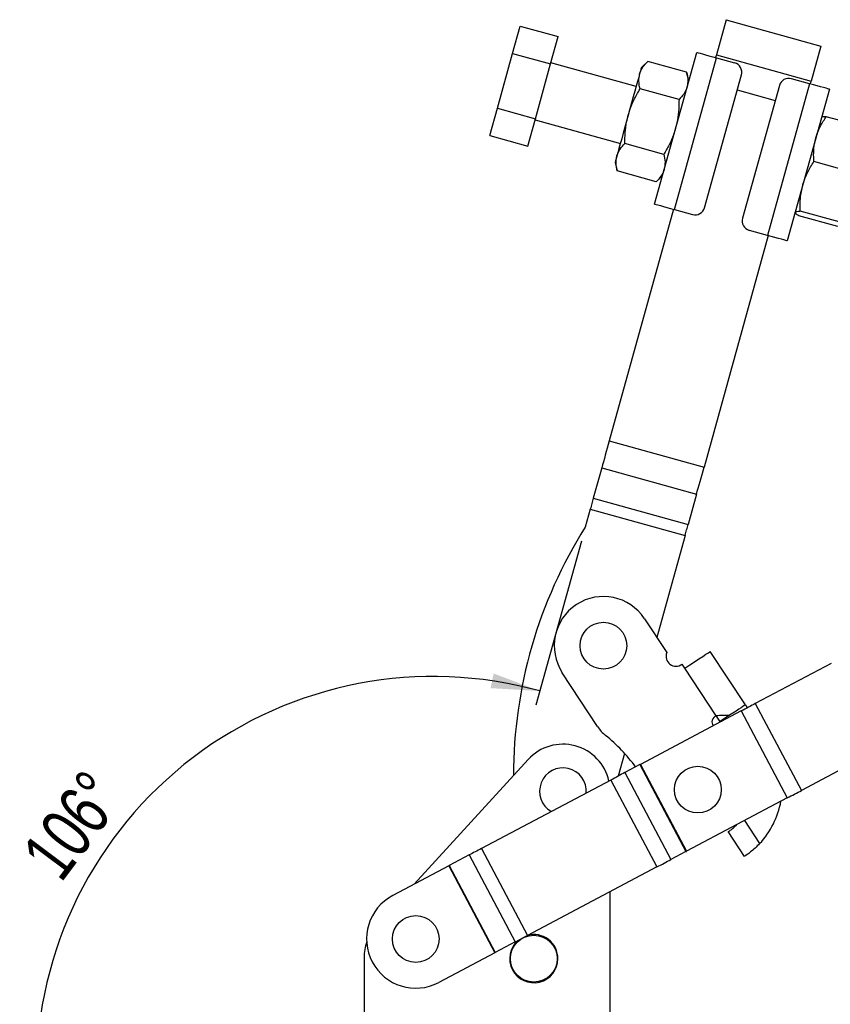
# Model space of a CAD drawing. Header units: millimetres. Extents: x 32 to 375, y 34 to 288.
# Tile 26 of 41: x 32 to 87, y 204 to 271. Entities that reach past the tile are written whole.
import ezdxf

# ---------------------------------------------------------------- set-up
doc = ezdxf.new("R2010")
doc.units = ezdxf.units.MM
doc.layers.add('FORMATO', color=179, linetype='Continuous')
doc.styles.add('SLDTEXTSTYLE0', font='TXT', dxfattribs={"width": 0.75})
doc.dimstyles.new('SLDDIMSTYLE3', dxfattribs={"dimtxt": 3.5, "dimasz": 3.302, "dimexe": 0, "dimexo": 0.0625, "dimgap": 0.875, "dimtad": 1, "dimdec": 4, "dimlfac": 1.5, "dimzin": 12, "dimdsep": 46, "dimtxsty": 'SLDTEXTSTYLE0', "dimsah": 1, "dimcen": 0.09, "dimadec": 0, "dimazin": 3, "dimtfac": 1, "dimtdec": 0, "dimtofl": 0, "dimtmove": 0, "dimatfit": 3, "dimfxl": 0, "dimfrac": 2, "dimtolj": 1, "dimtzin": 12, "dimarcsym": 0})

# ---------------------------------------------------------------- blocks, each defined once
blk = doc.blocks.new('_D_10')
at = {"layer": 'FORMATO'}
for p, q in [((70.002, 235.613), (66.916, 224.501)), ((56.943, 199.527), (32.06, 199.527))]:
    blk.add_line(p, q, dxfattribs=at)
blk.add_arc((59.979, 199.527), 26.92, 74.47762, 180, dxfattribs=at)
for points in [[(67.183, 225.465), (64.06, 226.65), (63.848, 225.656)], [(33.06, 199.527), (33.768, 202.792), (32.754, 202.854)]]:
    blk.add_solid(points, dxfattribs=at)
at = {"layer": 'FORMATO', "insert": (31.934, 214.512), "char_height": 3.5, "attachment_point": 1, "rotation": 53.17906, "style": 'SLDTEXTSTYLE0'}
blk.add_mtext('106°', dxfattribs=at)

msp = doc.modelspace()

# ---------------------------------------------------------------- linework, layer by layer
at = {"color": 7, "linetype": 'Continuous', "lineweight": 25}
for p, q in [((79.817807, 270.953912), (79.156121, 268.571559)), ((79.817807, 270.953912), (86.241314, 269.169811)), ((65.344901, 268.668208), (65.859926, 270.522513)), ((65.859926, 270.522513), (68.429329, 269.808877)), ((67.914304, 267.954566), (68.429329, 269.808877)), ((86.241314, 269.169811), (85.579628, 266.787463)), ((64.314851, 264.959592), (65.344901, 268.668208)), ((65.344901, 268.668208), (67.914304, 267.954566)), ((74.964909, 258.463719), (77.819467, 268.741328)), ((76.313845, 258.089059), (79.168404, 268.366668)), ((79.156121, 268.571559), (79.104168, 268.38451)), ((79.156121, 268.571559), (85.579628, 266.787463)), ((79.168404, 268.366668), (80.38887, 268.027686)), ((66.884254, 264.245955), (67.914304, 267.954566)), ((73.715664, 266.421624), (67.934508, 268.027314)), ((74.497347, 268.123511), (74.072483, 267.706328)), ((77.135376, 267.390811), (74.497347, 268.123511)), ((77.284238, 266.814275), (77.135376, 267.390811)), ((78.355072, 258.21402), (80.85281, 267.20693)), ((85.463439, 266.61825), (84.242973, 266.957232)), ((76.620351, 265.536505), (73.982321, 266.269205)), ((83.422213, 266.493289), (80.924474, 257.500379)), ((85.463439, 266.61825), (82.608882, 256.340641)), ((86.812377, 266.24359), (83.957818, 255.965981)), ((85.527675, 266.600408), (85.579628, 266.787463)), ((63.799826, 263.105286), (64.314851, 264.959592)), ((64.314851, 264.959592), (66.884254, 264.245955)), ((66.369229, 262.39165), (66.884254, 264.245955)), ((89.242463, 263.64971), (86.604433, 264.38241)), ((66.864049, 264.173208), (72.645205, 262.567518)), ((63.799826, 263.105286), (66.369229, 262.39165)), ((75.590301, 261.827889), (72.952272, 262.560589)), ((72.288385, 261.28282), (72.437247, 260.706284)), ((88.397252, 260.606595), (85.759222, 261.339295)), ((75.075276, 259.973584), (72.437247, 260.706284)), ((75.075276, 259.973584), (75.500139, 260.390772)), ((76.24961, 258.106896), (71.892147, 242.418198)), ((76.313845, 258.089059), (77.534311, 257.750077)), ((87.377513, 256.935113), (84.739486, 257.667813)), ((87.464777, 257.249294), (84.826747, 257.981994)), ((82.673117, 256.322799), (78.315654, 240.634097)), ((82.608882, 256.340641), (81.388416, 256.679618)), ((71.892147, 242.418198), (78.315654, 240.634097)), ((71.38059, 240.576377), (70.811049, 238.525789)), ((71.38059, 240.576377), (77.804097, 238.792279)), ((70.811049, 238.525789), (77.234556, 236.74169)), ((77.804097, 238.792279), (77.234556, 236.74169)), ((70.606426, 237.789061), (70.269648, 236.576518)), ((70.606426, 237.789061), (77.029933, 236.004962)), ((77.029933, 236.004962), (75.111787, 229.098832)), ((74.282031, 230.362987), (75.790635, 228.064593)), ((81.118491, 224.520458), (78.740668, 228.143129)), ((77.012933, 227.009091), (76.827974, 227.290882)), ((79.130814, 223.782448), (77.012933, 227.009091)), ((86.938376, 227.337329), (81.793184, 224.61407)), ((71.106255, 223.052055), (68.708693, 226.704797)), ((81.118491, 224.520458), (81.246847, 224.324905)), ((81.793184, 224.61407), (84.911838, 218.721835)), ((80.841371, 224.110294), (74.006163, 220.492538)), ((79.411958, 223.400335), (79.130814, 223.782448)), ((80.047999, 223.817816), (79.411958, 223.400335)), ((80.841371, 224.110294), (83.960026, 218.218058)), ((79.446489, 223.423002), (79.471331, 223.385156)), ((72.928229, 221.237104), (72.500018, 219.695363)), ((90.057032, 221.445094), (84.911838, 218.721835)), ((66.405654, 220.824796), (58.680578, 212.380979)), ((73.975459, 220.476288), (72.954831, 219.936087)), ((73.975459, 220.476288), (77.094114, 214.584053)), ((74.006163, 220.492538), (77.124817, 214.600304)), ((72.954831, 219.936087), (76.073486, 214.043853)), ((72.003018, 219.43231), (63.232299, 214.790124)), ((72.003018, 219.43231), (75.121673, 213.540074)), ((83.960026, 218.218058), (77.124817, 214.600304)), ((81.058389, 214.260134), (79.960932, 215.932135)), ((62.404017, 214.351729), (61.039272, 213.629394)), ((62.404017, 214.351729), (65.522672, 208.459494)), ((63.232299, 214.790124), (66.350954, 208.897889)), ((77.094114, 214.584053), (76.073486, 214.043853)), ((61.012553, 213.615252), (57.217388, 211.606539)), ((61.012553, 213.615252), (64.131208, 207.723017)), ((61.039272, 213.629394), (64.157927, 207.737159)), ((75.121673, 213.540074), (66.350954, 208.897889)), ((71.943383, 202.860421), (71.943383, 211.857862)), ((65.522672, 208.459494), (64.157927, 207.737159)), ((64.131208, 207.723017), (60.336043, 205.714304)), ((55.276716, 207.422665), (55.276716, 202.860421))]:
    msp.add_line(p, q, dxfattribs=at)
at = {"color": 8, "linetype": 'Continuous', "lineweight": 25}
for p, q in [((80.571616, 266.194511), (83.141018, 265.480874)), ((81.06215, 216.684264), (82.085973, 215.124446))]:
    msp.add_line(p, q, dxfattribs=at)
at = {"color": 7, "linetype": 'Continuous', "lineweight": 25, "flags": 128}
for points in [[(77.819467, 268.741328), (77.845387, 268.734131), (77.922149, 268.712807), (78.046803, 268.678187), (78.214562, 268.631591), (78.418975, 268.574817), (78.652188, 268.510042), (78.905239, 268.439758), (79.168404, 268.366668)], [(74.072483, 267.706328), (74.064853, 267.67885), (74.042088, 267.596889), (74.004581, 267.461845), (73.952972, 267.276032)], [(73.952972, 267.276032), (73.888145, 267.042625), (73.811209, 266.765623), (73.72348, 266.449763), (73.626459, 266.10045), (73.521807, 265.723659), (73.411314, 265.325838), (73.296871, 264.913791), (73.180435, 264.494571)], [(86.812377, 266.24359), (86.786456, 266.250788), (86.709695, 266.272111), (86.585039, 266.306731), (86.417282, 266.353327), (86.212868, 266.410101), (85.979655, 266.474876), (85.726603, 266.54516), (85.463439, 266.61825)], [(73.180435, 264.494571), (73.063999, 264.075352), (72.949555, 263.66331), (72.839062, 263.265489), (72.73441, 262.888698), (72.637389, 262.53938), (72.549661, 262.22352), (72.472724, 261.946518), (72.407897, 261.713111)], [(72.407897, 261.713111), (72.356288, 261.527298), (72.318781, 261.392259), (72.296017, 261.310298), (72.288385, 261.28282)], [(74.964909, 258.463719), (74.990828, 258.456517), (75.06759, 258.435198), (75.192246, 258.400578), (75.360003, 258.353982), (75.564416, 258.297208), (75.797629, 258.232433), (76.050681, 258.162149), (76.313845, 258.089059)], [(83.957818, 255.965981), (83.931899, 255.973178), (83.855137, 255.994497), (83.730481, 256.029122), (83.562724, 256.075713), (83.358311, 256.132492), (83.125097, 256.197262), (82.872046, 256.267546), (82.608882, 256.340641)], [(71.892147, 242.418198), (71.824114, 242.173248), (71.756476, 241.929723), (71.689629, 241.68905), (71.623962, 241.452618), (71.559856, 241.221814), (71.497687, 240.997976), (71.437815, 240.782413), (71.38059, 240.576377)], [(77.804097, 238.792279), (77.861322, 238.998315), (77.921194, 239.213877), (77.983363, 239.437713), (78.047469, 239.668519), (78.113136, 239.904948), (78.179982, 240.145627), (78.24762, 240.389149), (78.315654, 240.634097)], [(70.811049, 238.525789), (70.788159, 238.443375), (70.76421, 238.35715), (70.739342, 238.267616), (70.7137, 238.175294), (70.687433, 238.080721), (70.660694, 237.98445), (70.633639, 237.887041), (70.606426, 237.789061)], [(77.029933, 236.004962), (77.057146, 236.102942), (77.084201, 236.200351), (77.11094, 236.296622), (77.137207, 236.391195), (77.162849, 236.483518), (77.187716, 236.573051), (77.211665, 236.659277), (77.234556, 236.74169)], [(77.012933, 227.009091), (77.349999, 227.230331), (77.674109, 227.443068), (77.972811, 227.639127), (78.234627, 227.810977), (78.449493, 227.952009), (78.609153, 228.056804), (78.707471, 228.121339), (78.740668, 228.143129)], [(81.118491, 224.520458), (81.099713, 224.508132), (81.043787, 224.471423), (80.951927, 224.411131), (80.826132, 224.328561), (80.669136, 224.225514), (80.484351, 224.104226), (80.275795, 223.967334), (80.047999, 223.817816)], [(81.793184, 224.61407), (81.684218, 224.556397), (81.571297, 224.496631), (81.454951, 224.43505), (81.335727, 224.371946), (81.214182, 224.307615), (81.090887, 224.242358), (80.966422, 224.17648), (80.841371, 224.110294)], [(74.006163, 220.492538), (74.002129, 220.490404), (73.998114, 220.488278), (73.994136, 220.486175), (73.990215, 220.484099), (73.98637, 220.482062), (73.982616, 220.480075), (73.978974, 220.478148), (73.975459, 220.476288)], [(72.954831, 219.936087), (72.845865, 219.878414), (72.732945, 219.818648), (72.616599, 219.757067), (72.497374, 219.693963), (72.375829, 219.629633), (72.252534, 219.564375), (72.128069, 219.498497), (72.003018, 219.43231)], [(83.960026, 218.218058), (84.085078, 218.284245), (84.209542, 218.350123), (84.332837, 218.41538), (84.454382, 218.479711), (84.573606, 218.542815), (84.689952, 218.604395), (84.802873, 218.664161), (84.911838, 218.721835)], [(63.232299, 214.790124), (63.124902, 214.733281), (63.017877, 214.676634), (62.911594, 214.620381), (62.806421, 214.564714), (62.702721, 214.509828), (62.600853, 214.455911), (62.50117, 214.403151), (62.404017, 214.351729)], [(77.094114, 214.584053), (77.097629, 214.585914), (77.101272, 214.587841), (77.105025, 214.589828), (77.108871, 214.591863), (77.112792, 214.593939), (77.116768, 214.596044), (77.120784, 214.598169), (77.124817, 214.600304)], [(61.039272, 213.629394), (61.036138, 213.627735), (61.032922, 213.626033), (61.029636, 213.624294), (61.026291, 213.622524), (61.022898, 213.620728), (61.01947, 213.618913), (61.016017, 213.617086), (61.012553, 213.615252)], [(75.121673, 213.540074), (75.246725, 213.606263), (75.37119, 213.67214), (75.494484, 213.737397), (75.616029, 213.801729), (75.735254, 213.864833), (75.8516, 213.926412), (75.96452, 213.986179), (76.073486, 214.043853)], [(65.522672, 208.459494), (65.619826, 208.510916), (65.719508, 208.563676), (65.821376, 208.617593), (65.925076, 208.67248), (66.030249, 208.728146), (66.136533, 208.7844), (66.243558, 208.841047), (66.350954, 208.897889)], [(64.131208, 207.723017), (64.134673, 207.724851), (64.138125, 207.726678), (64.141554, 207.728493), (64.144946, 207.730289), (64.148291, 207.732059), (64.151577, 207.733798), (64.154793, 207.7355), (64.157927, 207.737159)]]:
    msp.add_lwpolyline(points, dxfattribs=at)
at = {"color": 7, "linetype": 'Continuous', "lineweight": 25}
for centre, radius in [((71.495362, 228.533892), 1.583333), ((77.897192, 218.78055), 1.583333), ((58.776716, 208.660421), 1.583333), ((66.776716, 207.327088), 1.5875)]:
    msp.add_circle(centre, radius, dxfattribs=at)
for centre, radius, start, end in [((80.21046, 267.385338), 0.666667, 344.4776159, 74.4776159), ((84.064564, 266.314879), 0.666667, 74.4776159, 164.4776159), ((77.712721, 258.392429), 0.666667, 254.4776159, 344.4776159), ((81.566825, 257.32197), 0.666667, 164.4776159, 254.4776159), ((96.981041, 219.734829), 31.57754, 147.7683273, 180.00984259), ((71.495362, 228.533892), 3.333333, 33.27980941, 213.27980941), ((76.405279, 227.806413), 0.666667, 157.21535289, 309.34897359), ((79.33183, 223.347743), 0.478933, 114.81668972, 211.74552313), ((73.33559, 224.51533), 2.666667, 213.27980941, 230.74908043), ((64.06134, 213.164587), 11.991132, 36.6434048, 50.74908043), ((68.75677, 218.673809), 3.186612, 12.45463329, 137.54524319), ((68.75677, 218.673809), 1.583333, 355.49974117, 240.28320578), ((77.941406, 219.008933), 5.680375, 316.85529715, 349.66950927), ((58.776716, 208.660421), 3.333333, 117.89147348, 297.89147348), ((66.776716, 207.327088), 1.633333, 0, 105.21186415), ((58.463328, 207.422664), 3.186612, 161.04330586, 180), ((66.776716, 207.327088), 1.633333, 131.49688788, 0)]:
    msp.add_arc(centre, radius, start, end, dxfattribs=at)
for points, knots in [([(73.952972, 267.276032), (73.959416, 267.297904), (74.008232, 267.463602), (74.158031, 267.759995), (74.383552, 268.001601), (74.497347, 268.123511)], [0, 0, 0, 0, 0.0700623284, 0.5307701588, 1, 1, 1, 1]), ([(73.982321, 266.269205), (73.943965, 266.442048), (73.86655, 266.790901), (73.923991, 267.113345), (73.952972, 267.276032)], [0, 0, 0, 0, 0.4954577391, 1, 1, 1, 1]), ([(77.135376, 267.390811), (77.173732, 267.217969), (77.251148, 266.869115), (77.193707, 266.546671), (77.164725, 266.383984)], [0, 0, 0, 0, 0.495457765, 1, 1, 1, 1]), ([(73.180435, 264.494571), (73.256297, 264.731794), (73.409118, 265.209672), (73.699687, 265.794981), (73.905596, 266.140469), (73.982321, 266.269205)], [0, 0, 0, 0, 0.382117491, 0.769763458, 1, 1, 1, 1]), ([(77.164725, 266.383984), (77.158282, 266.36211), (77.109468, 266.196402), (76.959664, 265.900026), (76.734144, 265.658417), (76.620351, 265.536505)], [0, 0, 0, 0, 0.070063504, 0.530770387, 1, 1, 1, 1]), ([(76.620351, 265.536505), (76.619697, 265.386641), (76.617957, 264.987844), (76.565485, 264.336542), (76.450198, 263.848233), (76.392188, 263.602523)], [0, 0, 0, 0, 0.230236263, 0.612668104, 1, 1, 1, 1]), ([(72.952272, 262.560589), (72.955178, 262.804667), (72.961018, 263.295044), (73.042489, 263.943482), (73.14137, 264.338507), (73.180435, 264.494571)], [0, 0, 0, 0, 0.374793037, 0.752996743, 1, 1, 1, 1]), ([(85.894964, 262.940524), (85.958876, 263.134717), (86.087623, 263.525912), (86.347373, 264.000268), (86.53465, 264.278671), (86.604433, 264.38241)], [0, 0, 0, 0, 0.382118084, 0.769764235, 1, 1, 1, 1]), ([(86.604433, 264.38241), (86.51717, 264.379167), (86.341044, 264.372619), (86.296443, 264.327672), (86.27394, 264.304994)], [0, 0, 0, 0, 0.49545796, 1, 1, 1, 1]), ([(76.392188, 263.602523), (76.345175, 263.448666), (76.226888, 263.061552), (75.962688, 262.463837), (75.714875, 262.040631), (75.590301, 261.827889)], [0, 0, 0, 0, 0.247003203, 0.621474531, 1, 1, 1, 1]), ([(85.759222, 261.339295), (85.750797, 261.542576), (85.733871, 261.950987), (85.784292, 262.487625), (85.863622, 262.812266), (85.894964, 262.940524)], [0, 0, 0, 0, 0.374793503, 0.752994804, 1, 1, 1, 1]), ([(72.407897, 261.713111), (72.414341, 261.734985), (72.463157, 261.900693), (72.612957, 262.19707), (72.838478, 262.438678), (72.952272, 262.560589)], [0, 0, 0, 0, 0.070063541, 0.530770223, 1, 1, 1, 1]), ([(72.437247, 260.706284), (72.39889, 260.879126), (72.321475, 261.22798), (72.378916, 261.550424), (72.407897, 261.713111)], [0, 0, 0, 0, 0.495457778, 1, 1, 1, 1]), ([(75.590301, 261.827889), (75.628657, 261.655047), (75.706072, 261.306194), (75.648631, 260.983749), (75.61965, 260.821063)], [0, 0, 0, 0, 0.495457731, 1, 1, 1, 1]), ([(85.006122, 259.740316), (85.017512, 259.779996), (85.103795, 260.080592), (85.324234, 260.631317), (85.613343, 261.101865), (85.759222, 261.339295)], [0, 0, 0, 0, 0.070064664, 0.530770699, 1, 1, 1, 1]), ([(75.61965, 260.821063), (75.613206, 260.79919), (75.564391, 260.633493), (75.414591, 260.337099), (75.18907, 260.095494), (75.075276, 259.973584)], [0, 0, 0, 0, 0.070062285, 0.530770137, 1, 1, 1, 1]), ([(84.826747, 257.981994), (84.82229, 258.276884), (84.813293, 258.872068), (84.941458, 259.449153), (85.006122, 259.740316)], [0, 0, 0, 0, 0.495459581, 1, 1, 1, 1]), ([(84.496254, 257.904578), (84.49763, 257.908205), (84.508052, 257.935684), (84.585472, 257.971445), (84.745832, 257.978456), (84.826747, 257.981994)], [0, 0, 0, 0, 0.0700627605, 0.5307705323, 1, 1, 1, 1]), ([(84.739486, 257.667813), (84.666394, 257.715593), (84.518871, 257.812028), (84.503839, 257.873541), (84.496254, 257.904578)], [0, 0, 0, 0, 0.4954578, 1, 1, 1, 1]), ([(80.047999, 223.817816), (79.898313, 223.814008), (79.598941, 223.806393), (79.286856, 223.79043), (79.130814, 223.782448)], [0, 0, 0, 0, 0.500000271, 1, 1, 1, 1]), ([(79.960932, 215.932135), (79.973266, 215.939799), (79.997935, 215.955127), (80.186208, 216.090644), (80.383849, 216.243972), (80.508248, 216.375822), (80.537029, 216.406326)], [0, 0, 0, 0, 0.303604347, 0.607252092, 0.909133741, 1, 1, 1, 1]), ([(82.085973, 215.124446), (81.981085, 215.017698), (81.771229, 214.804119), (81.463349, 214.54803), (81.219655, 214.367724), (81.079843, 214.274155), (81.064719, 214.264271), (81.058389, 214.260134)], [0, 0, 0, 0, 0.213020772, 0.426207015, 0.636391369, 0.847810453, 1, 1, 1, 1])]:
    msp.add_open_spline(points, degree=3, knots=knots, dxfattribs=at)

# ---------------------------------------------------------------- dimensions: what is measured, and where the dimension line sits
at = {"layer": 'FORMATO'}
dim = msp.add_angular_dim_2l(base=(43.689292, 220.95828), line1=((70.269648, 236.576519), (79.817808, 270.953911)), line2=((57.943382, 199.527088), (69.276716, 199.527088)), dimstyle='SLDDIMSTYLE3', dxfattribs=at)
dim.commit()
dim.dimension.update_dxf_attribs({"geometry": '_D_10', "text_midpoint": (38.429916, 215.660407), "dimtype": 162})

doc.saveas('drawing.dxf')
